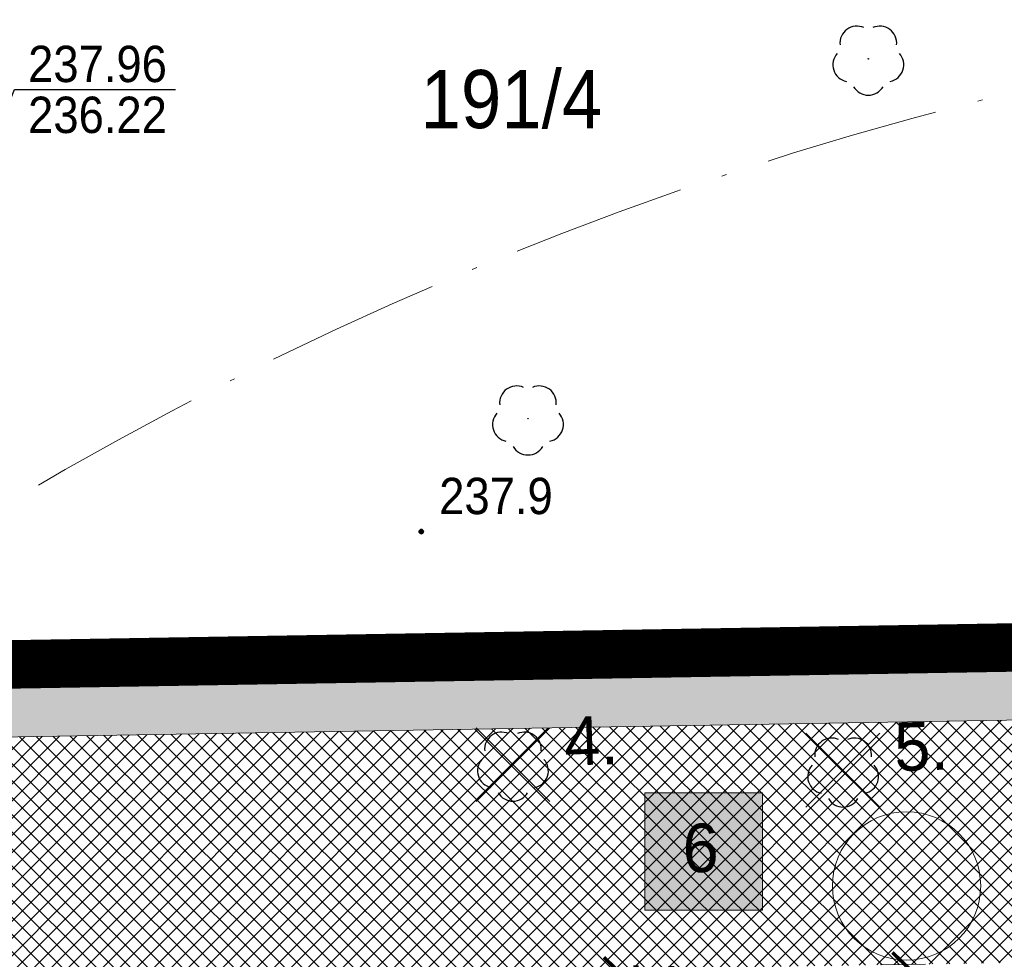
# Model space of a CAD drawing. Extents: x 40810 to 6568062, y -66833 to 5647073.
# Tile 10 of 35: x 6567759 to 6567779, y 5647003 to 5647022. Entities that reach past the tile are written whole.
import ezdxf
from ezdxf.enums import TextEntityAlignment as Align

# ---------------------------------------------------------------- set-up
doc = ezdxf.new("R2010")
doc.units = 0
doc.header["$MEASUREMENT"] = 0
for name, pattern in [('ACAD_ISO10W100', [18, 12, -3, 0, -3]), ('DGN_STYLE_2191', [1, -0.25, 0.5, -0.25]), ('DGN_STYLE_9021', [7.5, 3.75, 3.75]), ('KTJZ01_05', [2, 1.5, -0.5])]:
    doc.linetypes.add(name, pattern=pattern)
doc.layers.get('0').update_dxf_attribs({"linetype": 'CONTINUOUS'})
doc.layers.get('Defpoints').update_dxf_attribs({"linetype": 'CONTINUOUS'})
for name, color, linetype, lineweight in [('A_wymiarowanie', 176, 'CONTINUOUS', 9), ('l.widokowa', 140, 'CONTINUOUS', 15), ('szraf1', 8, 'CONTINUOUS', 5), ('wymiarowanie', 176, 'CONTINUOUS', 9)]:
    doc.layers.add(name, color=color, linetype=linetype, lineweight=lineweight)
for name, color, linetype in [('BDOT1', 7, 'CONTINUOUS'), ('EWID', 7, 'CONTINUOUS'), ('GESUT1', 7, 'CONTINUOUS'), ('Z-zielen', 62, 'CONTINUOUS')]:
    doc.layers.add(name, color=color, linetype=linetype)
doc.styles.get("Standard").update_dxf_attribs({"font": 'GOTHIC.TTF'})
doc.styles.add('STYLE-GEO_140', font='geo_140.shx', dxfattribs={"bigfont": 'geo_140big.shx'})
doc.dimstyles.new('Skala 1-50', dxfattribs={"dimtxt": 1, "dimasz": 0.5, "dimexe": 0.5, "dimexo": 0.5, "dimgap": 0.2, "dimtad": 1, "dimtxsty": 'Standard', "dimblk": 'ARCHTICK', "dimcen": 0.5, "dimclrd": 256, "dimclre": 256, "dimadec": 0, "dimazin": 0, "dimtfac": 1, "dimtdec": 1, "dimtmove": 1, "dimatfit": 3, "dimldrblk": 'ARCHTICK', "dimfxl": 1, "dimlwd": -1, "dimlwe": -1, "dimarcsym": 0})
pattern_1 = [(45, (0, 0), (-0.1767766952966, 0.1767766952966), []), (135, (0, 0), (-0.1767766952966, -0.1767766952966), [])]

# ---------------------------------------------------------------- blocks, each defined once
blk = doc.blocks.new('OBOP02_1')
at = {"layer": 'BDOT1', "color": 7, "linetype": 'Continuous'}
blk.add_circle((0, 0), 0.01, dxfattribs=at)
for centre, start, end in [((-0.47, 0.647), 66, 186), ((0.47, 0.647), 354, 114), ((-0.761, -0.247), 138, 258), ((0.761, -0.247), 282, 42), ((0, -0.8), 210, 330)]:
    blk.add_arc(centre, 0.7, start, end, dxfattribs=at)
blk = doc.blocks.new('DWG_H0_11')
at = {"layer": 'BDOT1', "linetype": 'Continuous'}
blk.add_hatch(color=7, dxfattribs=at).paths.add_polyline_path([(0.09, 0, 1), (-0.09, 0, 1)], flags=16)
at = {"layer": 'BDOT1', "color": 7, "linetype": 'Continuous'}
blk.add_lwpolyline([(0.09, 0, 1), (-0.09, 0, 1)], format="xyb", close=True, dxfattribs=at)
blk = doc.blocks.new('RTPW01_1')
at = {"layer": 'BDOT1', "color": 7, "linetype": 'Continuous'}
blk.add_circle((0, 0), 0.09, dxfattribs=at)
blk.add_blockref('DWG_H0_11', (0, 0), dxfattribs=at)
blk = doc.blocks.new('_ArchTick')
at = {"color": 0, "linetype": 'ByBlock', "const_width": 0.15}
blk.add_lwpolyline([(-0.5, -0.5), (0.5, 0.5)], dxfattribs=at)
blk = doc.blocks.new('*D204')
at = {"layer": 'Defpoints', "color": 0}
for p in [(6567776.952, 5647002.794), (6567777.881, 5647002.81), (6567778.084, 5646990.774)]:
    blk.add_point(p, dxfattribs=at)
at = {"layer": 'wymiarowanie'}
for p, q in [((6567777.381, 5647002.802), (6567776.452, 5647002.786)), ((6567777.156, 5646990.758), (6567776.952, 5647002.794)), ((6567777.584, 5646990.765), (6567776.656, 5646990.749))]:
    blk.add_line(p, q, dxfattribs=at)
at = {"layer": 'wymiarowanie', "linetype": 'Continuous', "xscale": 0.5, "yscale": 0.5, "zscale": 0.5}
for p, rotation in [((6567776.952, 5647002.794), 90.97030732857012), ((6567777.156, 5646990.758), 270.9703073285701)]:
    blk.add_blockref('_ArchTick', p, dxfattribs=dict(at, rotation=rotation))
at = {"layer": 'wymiarowanie', "color": 0, "linetype": 'Continuous', "insert": (6567777.825, 5646996.789), "char_height": 1, "attachment_point": 5, "rotation": 270.9703}
blk.add_mtext('12,04', dxfattribs=at)
blk = doc.blocks.new('*D300')
at = {"layer": 'Defpoints', "color": 0}
for p in [(6567772.819, 5647002.724), (6567771.026, 5647001.194), (6567772.844, 5647001.225)]:
    blk.add_point(p, dxfattribs=at)
at = {"layer": 'wymiarowanie'}
for p, q in [((6567772.319, 5647002.716), (6567770.501, 5647002.685)), ((6567771.001, 5647002.694), (6567771.026, 5647001.194)), ((6567772.344, 5647001.216), (6567770.526, 5647001.185))]:
    blk.add_line(p, q, dxfattribs=at)
at = {"layer": 'wymiarowanie', "linetype": 'Continuous', "xscale": 0.5, "yscale": 0.5, "zscale": 0.5}
for p, rotation in [((6567771.001, 5647002.694), 90.97030733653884), ((6567771.026, 5647001.194), 270.9703073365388)]:
    blk.add_blockref('_ArchTick', p, dxfattribs=dict(at, rotation=rotation))
at = {"layer": 'wymiarowanie', "color": 0, "linetype": 'Continuous', "insert": (6567771.772, 5647001.956), "char_height": 1, "attachment_point": 5, "rotation": 270.9703}
blk.add_mtext('1,5', dxfattribs=at)

msp = doc.modelspace()

# ---------------------------------------------------------------- hatches: boundary and pattern name
at = {"layer": 'szraf1', "true_color": 0xc7c8ca}
h = msp.add_hatch(dxfattribs=at)
h.set_pattern_fill('ANSI37', color=9, scale=2, style=0)
h.set_pattern_definition(pattern_1)
h.paths.add_polyline_path([(6567823.29, 5646949.789), (6567823.25, 5646947.076), (6567815.665, 5646947.38, 0.196657), (6567818.004, 5646952.37), (6567818.832, 5646976.873, 0.160815), (6567817.35, 5646983.958), (6567809.203, 5646997.768, 0.265433), (6567799.729, 5647003.178), (6567753.063, 5647002.39, 0.208172), (6567747.98, 5647000.075), (6567747.21, 5647008.79), (6567747.35, 5647008.792, 0.163859), (6567751.584, 5647007.366), (6567799.729, 5647008.178, -0.27448), (6567813.51, 5647000.308), (6567821.657, 5646986.499, -0.142644), (6567823.867, 5646977.829), (6567822.996, 5646952.047, 0.081845)])
at = {"layer": 'szraf1', "linetype": 'Continuous'}
h = msp.add_hatch(dxfattribs=at)
h.set_pattern_fill('ANSI37', color=40, scale=2, style=0)
h.set_pattern_definition(pattern_1)
h.paths.add_polyline_path([(6567813.016, 5646947.486), (6567815.626, 5646947.346, 0.207654), (6567818.004, 5646952.371), (6567818.87, 5646977.998, 0.142644), (6567817.35, 5646983.958), (6567812.57, 5646992.062), (6567801.529, 5646992.602, -0.395059), (6567800.578, 5646993.584), (6567800.416, 5647003.157), (6567796.416, 5647003.124), (6567796.572, 5646993.912, -0.419182), (6567795.572, 5646992.895), (6567776.232, 5646993.84), (6567775.17, 5646972.145), (6567787.446, 5646971.544), (6567787.305, 5646968.647), (6567797.093, 5646968.168), (6567797.235, 5646971.065), (6567815.626, 5646970.165, -0.399962), (6567817.053, 5646968.667), (6567816.505, 5646952.421, -0.299344)])
h.paths.add_polyline_path([(6567795.834, 5646973.136), (6567797.332, 5646973.062), (6567797.308, 5646972.563), (6567815.631, 5646971.666, 0.418657), (6567817.204, 5646973.114), (6567817.371, 5646978.049, 0.142644), (6567816.058, 5646983.196), (6567812.161, 5646989.802, 0.297098), (6567811.15, 5646990.629), (6567801.519, 5646991.101, 0.414214), (6567800.471, 5646990.151), (6567800.448, 5646989.679), (6567794.595, 5646989.966), (6567794.667, 5646991.436), (6567781.462, 5646992.082), (6567777.657, 5646992.268), (6567776.742, 5646973.57), (6567787.52, 5646973.042), (6567787.537, 5646973.529), (6567789.042, 5646973.456), (6567788.876, 5646970.072), (6567795.668, 5646969.74)], flags=16)
at = {"layer": 'wymiarowanie', "linetype": 'Continuous', "true_color": 0xffffff}
msp.add_hatch(color=7, dxfattribs=at).paths.add_polyline_path([(6567771.591, 5647003.914), (6567774.018, 5647003.914), (6567774.018, 5647006.333), (6567771.591, 5647006.333)])
at = {"layer": 'Z-zielen', "linetype": 'Continuous'}
h = msp.add_hatch(dxfattribs=at)
h.set_pattern_fill('STIPPLE', color=256, style=0)
h.set_pattern_definition([(0, (0.04, 0.02), (0, 1), [0, -1]), (0, (0.36, 0.04), (0, 1), [0, -1]), (0, (0.18, 0.26), (0, 1), [0, -1]), (0, (0.4, 0.42), (0, 1), [0, -1]), (0, (0.14, 0.48), (0, 1), [0, -1]), (0, (0.22, 0.72), (0, 1), [0, -1]), (0, (0.08, 0.9), (0, 1), [0, -1]), (0, (0.4, 0.88), (0, 1), [0, -1]), (0, (0.64, 0.92), (0, 1), [0, -1]), (0, (0.76, 0.68), (0, 1), [0, -1]), (0, (0.96, 0.66), (0, 1), [0, -1]), (0, (0.96, 0.3), (0, 1), [0, -1]), (0, (0.78, 0.18), (0, 1), [0, -1]), (0, (0.5, 0.24), (0, 1), [0, -1]), (0, (0.68, 0.42), (0, 1), [0, -1]), (0, (0.5, 0.6), (0, 1), [0, -1]), (0, (0.92, 0.04), (0, 1), [0, -1])])
h.paths.add_polyline_path([(6567834.6, 5646957.495), (6567823.191, 5646957.827), (6567823.445, 5646965.336), (6567828.442, 5646965.168), (6567828.864, 5646977.66), (6567823.867, 5646977.829, 0.142655), (6567821.657, 5646986.499), (6567813.237, 5647000.769, 0.26076), (6567799.458, 5647008.176), (6567751.703, 5647007.367), (6567753.913, 5647007.405), (6567751.011, 5647008.834), (6567829.898, 5647009.741)])
h.paths.add_polyline_path([(6567821.79, 5646988.53), (6567828.8, 5646988.46), (6567828.94, 5647000.44), (6567821.94, 5647000.52)], flags=16)
h.paths.add_polyline_path([(6567821.94, 5647003.02), (6567820.471, 5647003.038), (6567820.304, 5646991.747), (6567818.548, 5646991.769), (6567820.448, 5646988.547), (6567821.79, 5646988.53)], flags=16)
h.paths.add_polyline_path([(6567829.53, 5646985.826, 1), (6567825.131, 5646985.826, 1)], flags=16)
h.paths.add_polyline_path([(6567821.94, 5647003.02), (6567825.04, 5647003.02), (6567825.04, 5647000.52), (6567821.94, 5647000.52)], flags=16)
edge = h.paths.add_edge_path()
edge.add_arc((6567747.432, 5647001.681), 7.112, 279.1409, 5.919, ccw=False)
edge.add_line((6567748.561, 5646994.662), (6567748.006, 5647000.103))
edge.add_arc((6567753.178, 5646995.4), 6.991, 91.0011, 137.7188, ccw=False)
edge.add_line((6567753.056, 5647002.39), (6567754.503, 5647002.414))

# ---------------------------------------------------------------- linework, layer by layer
at = {"lineweight": 5}
msp.add_circle((6567776.988, 5647004.413), 1.53, dxfattribs=at)
at = {"layer": 'BDOT1', "color": 7, "linetype": 'DGN_STYLE_9021'}
msp.add_lwpolyline([(6567748.28, 5647007.39), (6567748.14, 5647008.69), (6567786.71, 5647009.83), (6567786.9, 5647009.74)], dxfattribs=at)
at = {"layer": 'EWID', "color": 92, "linetype": 'DGN_STYLE_2191'}
for p, q in [((6567786.84, 5647009.46), (6567747.21, 5647008.79)), ((6567747.21, 5647008.79), (6567786.84, 5647009.46))]:
    msp.add_line(p, q, dxfattribs=at)
at = {"layer": 'GESUT1', "color": 44, "linetype": 'Continuous'}
msp.add_lwpolyline([(6567757.9, 5647019.14), (6567758.59, 5647020.84), (6567761.91, 5647020.84)], dxfattribs=at)
at = {"layer": 'l.widokowa', "color": 5, "linetype": 'Continuous'}
msp.add_line((6567751.16, 5647007.358), (6567799.458, 5647008.176), dxfattribs=at)
at = {"layer": 'wymiarowanie', "color": 1, "linetype": 'Continuous', "lineweight": 30}
for p, q in [((6567768.109, 5647007.676), (6567769.631, 5647006.154)), ((6567768.109, 5647006.154), (6567769.631, 5647007.676)), ((6567774.914, 5647007.561), (6567776.436, 5647006.039)), ((6567774.914, 5647006.039), (6567776.436, 5647007.561))]:
    msp.add_line(p, q, dxfattribs=at)
at = {"layer": 'wymiarowanie', "color": 30, "linetype": 'KTJZ01_05', "const_width": 1}
msp.add_lwpolyline([(6567786.84, 5647009.46), (6567747.21, 5647008.79), (6567747.783, 5647002.3), (6567752.41, 5646949.92), (6567823.25, 5646947.076), (6567823.41, 5646957.82), (6567834.6, 5646957.54), (6567830.44, 5647003.7), (6567829.858, 5647010.193), (6567786.84, 5647009.46)], dxfattribs=at)
at = {"layer": 'wymiarowanie', "color": 7, "linetype": 'Continuous'}
msp.add_lwpolyline([(6567771.591, 5647003.914), (6567774.018, 5647003.914), (6567774.018, 5647006.333), (6567771.591, 5647006.333)], close=True, dxfattribs=at)
at = {"layer": 'wymiarowanie', "color": 1, "linetype": 'ACAD_ISO10W100', "ltscale": 0.3}
msp.add_arc((6567796.86, 5646947.89), 75, 29.26094, 153.76929, dxfattribs=at)

# ---------------------------------------------------------------- block references
at = {"layer": 'BDOT1', "color": 7, "linetype": 'Continuous', "xscale": 0.5, "yscale": 0.5, "zscale": 0.5}
for name, p in [('OBOP02_1', (6567776.2, 5647021.47)), ('OBOP02_1', (6567769.18, 5647014.05)), ('RTPW01_1', (6567766.98, 5647011.72)), ('OBOP02_1', (6567768.87, 5647006.91)), ('OBOP02_1', (6567775.68, 5647006.79))]:
    msp.add_blockref(name, p, dxfattribs=at)

# ---------------------------------------------------------------- texts
at = {"layer": 'A_wymiarowanie', "color": 1, "linetype": 'ByBlock', "char_height": 1, "width": 20.30581, "attachment_point": 1, "rotation": 1.8054}
for s, insert in [('{\\fCentury Gothic|b0|i0|c238|p0;4.}', (6567769.913, 5647007.893)), ('{\\fCentury Gothic|b0|i0|c238|p0;5.}', (6567776.718, 5647007.778))]:
    msp.add_mtext(s, dxfattribs=dict(at, insert=insert))
at = {"layer": 'BDOT1', "color": 7, "linetype": 'Continuous', "style": 'STYLE-GEO_140', "width": 0.93328}
msp.add_text('237.9', height=0.75, dxfattribs=at).set_placement((6567768.52, 5647012.455), align=Align.MIDDLE_CENTER)
at = {"layer": 'EWID', "color": 92, "linetype": 'Continuous', "style": 'STYLE-GEO_140', "width": 0.9333}
msp.add_text('191/4', height=1.2, dxfattribs=at).set_placement((6567768.838, 5647020.64), align=Align.MIDDLE_CENTER)
at = {"layer": 'GESUT1', "color": 44, "linetype": 'Continuous', "style": 'STYLE-GEO_140', "width": 0.93336}
for s, p in [('237.96', (6567758.87, 5647020.99)), ('236.22', (6567758.87, 5647019.94))]:
    msp.add_text(s, height=0.75, dxfattribs=at).set_placement(p)
at = {"layer": 'wymiarowanie', "color": 7, "linetype": 'Continuous', "insert": (6567772.37, 5647005.697), "char_height": 1, "width": 2.94249, "attachment_point": 1}
msp.add_mtext('6', dxfattribs=at)

# ---------------------------------------------------------------- dimensions: what is measured, and where the dimension line sits
at = {"layer": 'wymiarowanie', "linetype": 'Continuous'}
dim = msp.add_linear_dim(base=(6567771.026, 5647001.194), p1=(6567772.819, 5647002.724), p2=(6567772.844, 5647001.225), angle=270.9703, dimstyle='Skala 1-50', dxfattribs=at)
dim.commit()
dim.dimension.update_dxf_attribs({"geometry": '*D300', "text_midpoint": (6567771.013, 5647001.944), "dimtype": 161})
dim = msp.add_aligned_dim(p1=(6567778.084, 5646990.774), p2=(6567777.881, 5647002.81), distance=0.928, dimstyle='Skala 1-50', dxfattribs=at)
dim.commit()
dim.dimension.update_dxf_attribs({"geometry": '*D204', "text_midpoint": (6567777.825, 5646996.789)})

doc.saveas('drawing.dxf')
